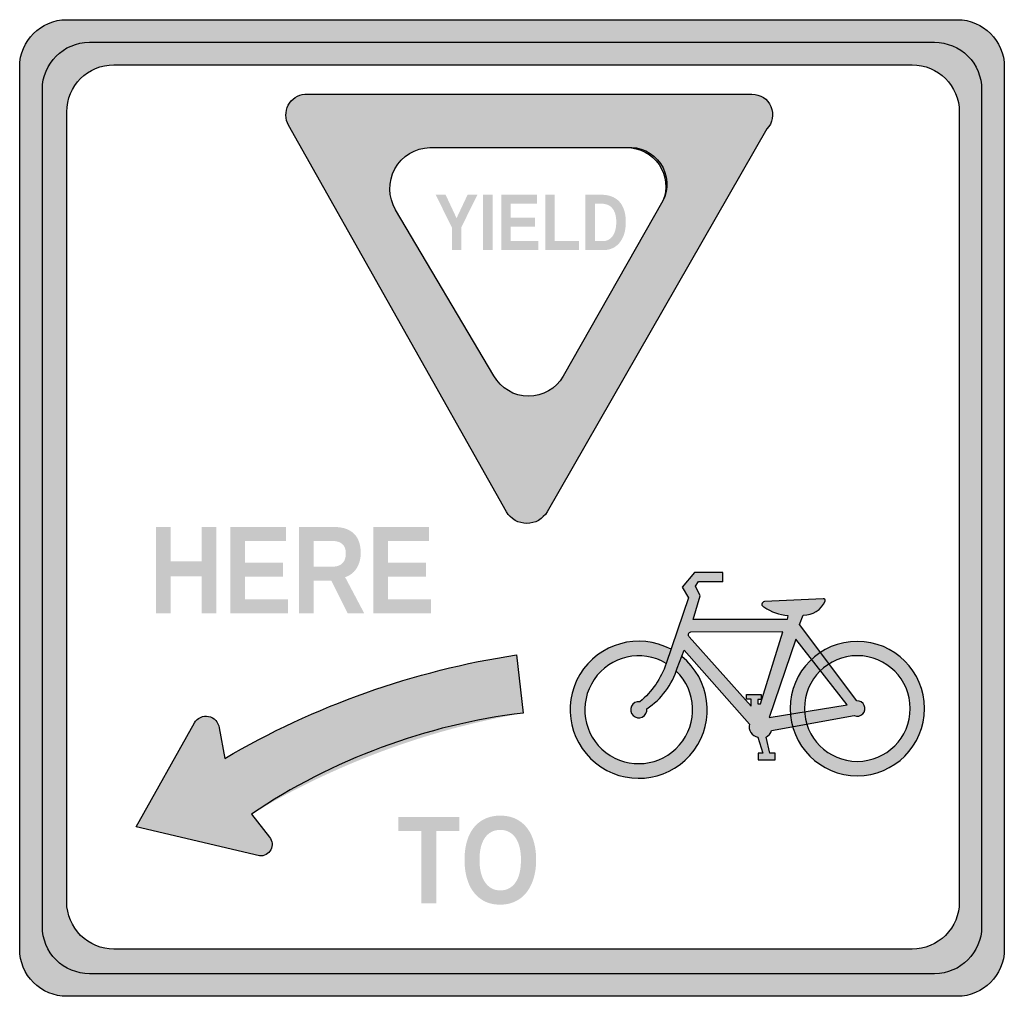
# Model space of a CAD drawing. Header units: inches. Extents: x -0.5 to 0.5, y -0.5 to 0.5.
import ezdxf

# ---------------------------------------------------------------- set-up
doc = ezdxf.new("R2010")
doc.units = ezdxf.units.IN
doc.header["$MEASUREMENT"] = 0

msp = doc.modelspace()

# ---------------------------------------------------------------- hatches: boundary and pattern name
h = msp.add_hatch(color=7)
edge = h.paths.add_edge_path()
edge.add_spline(control_points=[(-0.5, 0.448), (-0.5, 0.4745), (-0.4786, 0.4959), (-0.4522, 0.4959)], knot_values=[0, 0, 0, 0, 1, 1, 1, 1], degree=3, periodic=0)
edge.add_line((-0.4522, 0.4959), (0.4522, 0.4959))
edge.add_spline(control_points=[(0.4522, 0.4959), (0.4786, 0.4959), (0.5, 0.4745), (0.5, 0.448)], knot_values=[0, 0, 0, 0, 1, 1, 1, 1], degree=3, periodic=0)
edge.add_line((0.5, 0.448), (0.5, -0.448))
edge.add_spline(control_points=[(0.5, -0.448), (0.5, -0.4745), (0.4786, -0.4959), (0.4522, -0.4959)], knot_values=[0, 0, 0, 0, 1, 1, 1, 1], degree=3, periodic=0)
edge.add_line((0.4522, -0.4959), (-0.4522, -0.4959))
edge.add_spline(control_points=[(-0.4522, -0.4959), (-0.4648, -0.4959), (-0.477, -0.4908), (-0.486, -0.4819), (-0.495, -0.4729), (-0.5, -0.4607), (-0.5, -0.448)], knot_values=[0, 0, 0, 0, 1, 1, 1, 2, 2, 2, 2], degree=3, periodic=0)
edge.add_line((-0.5, -0.448), (-0.5, 0.448))
edge = h.paths.add_edge_path(flags=0)
edge.add_spline(control_points=[(-0.4522, 0.4023), (-0.4522, 0.4287), (-0.4307, 0.4501), (-0.4043, 0.4501)], knot_values=[0, 0, 0, 0, 1, 1, 1, 1], degree=3, periodic=0)
edge.add_line((-0.4043, 0.4501), (0.4064, 0.4501))
edge.add_spline(control_points=[(0.4064, 0.4501), (0.4328, 0.4501), (0.4543, 0.4287), (0.4543, 0.4023)], knot_values=[0, 0, 0, 0, 1, 1, 1, 1], degree=3, periodic=0)
edge.add_line((0.4543, 0.4023), (0.4543, -0.4002))
edge.add_spline(control_points=[(0.4543, -0.4002), (0.4543, -0.4129), (0.4492, -0.425), (0.4403, -0.434), (0.4313, -0.443), (0.4191, -0.448), (0.4064, -0.448)], knot_values=[0, 0, 0, 0, 1, 1, 1, 2, 2, 2, 2], degree=3, periodic=0)
edge.add_line((0.4064, -0.448), (-0.4043, -0.448))
edge.add_spline(control_points=[(-0.4043, -0.448), (-0.417, -0.448), (-0.4292, -0.443), (-0.4381, -0.434), (-0.4471, -0.425), (-0.4522, -0.4129), (-0.4522, -0.4002)], knot_values=[0, 0, 0, 0, 1, 1, 1, 2, 2, 2, 2], degree=3, periodic=0)
edge.add_line((-0.4522, -0.4002), (-0.4522, 0.4023))
h = msp.add_hatch(color=7)
edge = h.paths.add_edge_path()
edge.add_line((0.4292, 0.4729), (-0.4292, 0.4729))
edge.add_spline(control_points=[(-0.4292, 0.4729), (-0.4556, 0.4729), (-0.477, 0.4515), (-0.477, 0.4251)], knot_values=[0, 0, 0, 0, 1, 1, 1, 1], degree=3, periodic=0)
edge.add_line((-0.477, 0.4251), (-0.477, -0.4251))
edge.add_spline(control_points=[(-0.477, -0.4251), (-0.477, -0.4378), (-0.472, -0.4499), (-0.463, -0.4589), (-0.4541, -0.4679), (-0.4419, -0.4729), (-0.4292, -0.4729)], knot_values=[0, 0, 0, 0, 1, 1, 1, 2, 2, 2, 2], degree=3, periodic=0)
edge.add_line((-0.4292, -0.4729), (0.4292, -0.4729))
edge.add_spline(control_points=[(0.4292, -0.4729), (0.4556, -0.4729), (0.477, -0.4515), (0.477, -0.4251)], knot_values=[0, 0, 0, 0, 1, 1, 1, 1], degree=3, periodic=0)
edge.add_line((0.477, -0.4251), (0.477, 0.4251))
edge.add_spline(control_points=[(0.477, 0.4251), (0.477, 0.4515), (0.4556, 0.4729), (0.4292, 0.4729)], knot_values=[0, 0, 0, 0, 1, 1, 1, 1], degree=3, periodic=0)
edge = h.paths.add_edge_path(flags=0)
edge.add_spline(control_points=[(0.4064, 0.4501), (0.4328, 0.4501), (0.4543, 0.4287), (0.4543, 0.4023)], knot_values=[0, 0, 0, 0, 1, 1, 1, 1], degree=3, periodic=0)
edge.add_line((0.4543, 0.4023), (0.4543, -0.4002))
edge.add_spline(control_points=[(0.4543, -0.4002), (0.4543, -0.4129), (0.4492, -0.425), (0.4403, -0.434), (0.4313, -0.443), (0.4191, -0.448), (0.4064, -0.448)], knot_values=[0, 0, 0, 0, 1, 1, 1, 2, 2, 2, 2], degree=3, periodic=0)
edge.add_line((0.4064, -0.448), (-0.4043, -0.448))
edge.add_spline(control_points=[(-0.4043, -0.448), (-0.417, -0.448), (-0.4292, -0.443), (-0.4381, -0.434), (-0.4471, -0.425), (-0.4522, -0.4129), (-0.4522, -0.4002)], knot_values=[0, 0, 0, 0, 1, 1, 1, 2, 2, 2, 2], degree=3, periodic=0)
edge.add_line((-0.4522, -0.4002), (-0.4522, 0.4023))
edge.add_spline(control_points=[(-0.4522, 0.4023), (-0.4522, 0.4287), (-0.4307, 0.4501), (-0.4043, 0.4501)], knot_values=[0, 0, 0, 0, 1, 1, 1, 1], degree=3, periodic=0)
edge.add_line((-0.4043, 0.4501), (0.4064, 0.4501))
h = msp.add_hatch(color=7)
edge = h.paths.add_edge_path()
edge.add_spline(control_points=[(-0.2104, 0.4203), (-0.2176, 0.4196), (-0.2239, 0.4153), (-0.2272, 0.409), (-0.2305, 0.4026), (-0.2304, 0.395), (-0.2269, 0.3887)], knot_values=[0, 0, 0, 0, 1, 1, 1, 2, 2, 2, 2], degree=3, periodic=0)
edge.add_line((-0.2269, 0.3887), (-0.0055, -0.0038))
edge.add_spline(control_points=[(-0.0055, -0.0038), (-0.0013, -0.0112), (0.0066, -0.0157), (0.0151, -0.0157), (0.0236, -0.0157), (0.0314, -0.0112), (0.0356, -0.0038)], knot_values=[0, 0, 0, 0, 1, 1, 1, 2, 2, 2, 2], degree=3, periodic=0)
edge.add_line((0.0356, -0.0038), (0.2589, 0.3849))
edge.add_spline(control_points=[(0.2589, 0.3849), (0.2647, 0.391), (0.2663, 0.3999), (0.263, 0.4076), (0.2597, 0.4153), (0.2521, 0.4203), (0.2437, 0.4203)], knot_values=[0, 0, 0, 0, 1, 1, 1, 2, 2, 2, 2], degree=3, periodic=0)
edge.add_line((0.2437, 0.4203), (-0.2104, 0.4203))
edge = h.paths.add_edge_path(flags=0)
edge.add_spline(control_points=[(0.1165, 0.3661), (0.1297, 0.3661), (0.142, 0.3595), (0.1493, 0.3487), (0.1567, 0.3378), (0.1582, 0.324), (0.1533, 0.3118)], knot_values=[0, 0, 0, 0, 1, 1, 1, 2, 2, 2, 2], degree=3, periodic=0)
edge.add_line((0.1533, 0.3118), (0.0519, 0.1338))
edge.add_spline(control_points=[(0.0519, 0.1338), (0.0447, 0.1211), (0.0312, 0.1134), (0.0166, 0.1135), (0.002, 0.1136), (-0.0113, 0.1216), (-0.0183, 0.1343)], knot_values=[0, 0, 0, 0, 1, 1, 1, 2, 2, 2, 2], degree=3, periodic=0)
edge.add_line((-0.0183, 0.1343), (-0.1182, 0.3029))
edge.add_spline(control_points=[(-0.1182, 0.3029), (-0.1257, 0.3157), (-0.126, 0.3314), (-0.1189, 0.3444), (-0.1117, 0.3574), (-0.0983, 0.3656), (-0.0835, 0.3661)], knot_values=[0, 0, 0, 0, 1, 1, 1, 2, 2, 2, 2], degree=3, periodic=0)
edge.add_line((-0.0835, 0.3661), (0.1165, 0.3661))
for points in [[(-0.0515, 0.285), (-0.0515, 0.2619), (-0.0611, 0.2619), (-0.0611, 0.285), (-0.0775, 0.3181), (-0.0674, 0.3181), (-0.0563, 0.2943), (-0.0451, 0.3181), (-0.0351, 0.3181), (-0.0515, 0.285)], [(-0.0295, 0.2619), (-0.0295, 0.3181), (-0.0198, 0.3181), (-0.0198, 0.2619), (-0.0295, 0.2619)], [(-0.0109, 0.2619), (-0.0109, 0.3181), (0.0253, 0.3181), (0.0253, 0.309), (-0.0013, 0.309), (-0.0013, 0.2949), (0.0233, 0.2949), (0.0233, 0.2858), (-0.0013, 0.2858), (-0.0013, 0.271), (0.0266, 0.271), (0.0266, 0.2619), (-0.0109, 0.2619)], [(0.0337, 0.2619), (0.0337, 0.3181), (0.0433, 0.3181), (0.0433, 0.271), (0.068, 0.271), (0.068, 0.2619), (0.0337, 0.2619)], [(-0.3153, -0.1071), (-0.3153, -0.0694), (-0.3466, -0.0694), (-0.3466, -0.1071), (-0.3617, -0.1071), (-0.3617, -0.0193), (-0.3466, -0.0193), (-0.3466, -0.0542), (-0.3153, -0.0542), (-0.3153, -0.0193), (-0.3002, -0.0193), (-0.3002, -0.1071), (-0.3153, -0.1071)], [(-0.2862, -0.1071), (-0.2862, -0.0193), (-0.2296, -0.0193), (-0.2296, -0.0335), (-0.2711, -0.0335), (-0.2711, -0.0555), (-0.2327, -0.0555), (-0.2327, -0.0697), (-0.2711, -0.0697), (-0.2711, -0.0928), (-0.2275, -0.0928), (-0.2275, -0.1071), (-0.2862, -0.1071)], [(-0.1409, -0.1071), (-0.1409, -0.0193), (-0.0843, -0.0193), (-0.0843, -0.0335), (-0.1258, -0.0335), (-0.1258, -0.0555), (-0.0874, -0.0555), (-0.0874, -0.0697), (-0.1258, -0.0697), (-0.1258, -0.0928), (-0.0822, -0.0928), (-0.0822, -0.1071), (-0.1409, -0.1071)], [(-0.0769, -0.328), (-0.0769, -0.4015), (-0.092, -0.4015), (-0.092, -0.328), (-0.1153, -0.328), (-0.1153, -0.3138), (-0.0536, -0.3138), (-0.0536, -0.328), (-0.0769, -0.328)]]:
    msp.add_hatch(color=7).paths.add_polyline_path(points)
h = msp.add_hatch(color=7)
edge = h.paths.add_edge_path()
edge.add_spline(control_points=[(0.1156, 0.2904), (0.1156, 0.2857), (0.115, 0.2816), (0.1139, 0.2781), (0.1127, 0.2745), (0.1111, 0.2716), (0.1091, 0.2692), (0.1071, 0.2668), (0.1048, 0.265), (0.102, 0.2638), (0.0993, 0.2625), (0.0963, 0.2619), (0.0932, 0.2619)], knot_values=[0, 0, 0, 0, 1, 1, 1, 2, 2, 2, 3, 3, 3, 4, 4, 4, 4], degree=3, periodic=0)
edge.add_line((0.0932, 0.2619), (0.0746, 0.2619))
edge.add_line((0.0746, 0.2619), (0.0746, 0.3181))
edge.add_line((0.0746, 0.3181), (0.0912, 0.3181))
edge.add_spline(control_points=[(0.0912, 0.3181), (0.0948, 0.3181), (0.0981, 0.3175), (0.101, 0.3164), (0.104, 0.3153), (0.1066, 0.3137), (0.1088, 0.3114), (0.1109, 0.3092), (0.1126, 0.3063), (0.1138, 0.3028), (0.115, 0.2993), (0.1156, 0.2952), (0.1156, 0.2904)], knot_values=[0, 0, 0, 0, 1, 1, 1, 2, 2, 2, 3, 3, 3, 4, 4, 4, 4], degree=3, periodic=0)
edge = h.paths.add_edge_path(flags=0)
edge.add_spline(control_points=[(0.1059, 0.2904), (0.1059, 0.2937), (0.1055, 0.2965), (0.1048, 0.2988), (0.1041, 0.3012), (0.103, 0.3031), (0.1017, 0.3046), (0.1004, 0.3061), (0.0989, 0.3072), (0.0971, 0.3079), (0.0952, 0.3086), (0.0932, 0.309), (0.091, 0.309)], knot_values=[0, 0, 0, 0, 1, 1, 1, 2, 2, 2, 3, 3, 3, 4, 4, 4, 4], degree=3, periodic=0)
edge.add_line((0.091, 0.309), (0.0842, 0.309))
edge.add_line((0.0842, 0.309), (0.0842, 0.271))
edge.add_line((0.0842, 0.271), (0.0924, 0.271))
edge.add_spline(control_points=[(0.0924, 0.271), (0.0943, 0.271), (0.0961, 0.2714), (0.0978, 0.2723), (0.0994, 0.2731), (0.1008, 0.2743), (0.102, 0.2759), (0.1032, 0.2776), (0.1042, 0.2796), (0.1049, 0.282), (0.1055, 0.2844), (0.1059, 0.2872), (0.1059, 0.2904)], knot_values=[0, 0, 0, 0, 1, 1, 1, 2, 2, 2, 3, 3, 3, 4, 4, 4, 4], degree=3, periodic=0)
h = msp.add_hatch(color=7)
edge = h.paths.add_edge_path()
edge.add_line((-0.1669, -0.1071), (-0.1836, -0.0737))
edge.add_line((-0.1836, -0.0737), (-0.2013, -0.0737))
edge.add_line((-0.2013, -0.0737), (-0.2013, -0.1071))
edge.add_line((-0.2013, -0.1071), (-0.2164, -0.1071))
edge.add_line((-0.2164, -0.1071), (-0.2164, -0.0193))
edge.add_line((-0.2164, -0.0193), (-0.1805, -0.0193))
edge.add_spline(control_points=[(-0.1805, -0.0193), (-0.176, -0.0193), (-0.1721, -0.0199), (-0.1687, -0.0211), (-0.1653, -0.0223), (-0.1625, -0.0241), (-0.1603, -0.0263), (-0.158, -0.0286), (-0.1564, -0.0313), (-0.1553, -0.0346), (-0.1542, -0.0378), (-0.1536, -0.0414), (-0.1536, -0.0454), (-0.1536, -0.0487), (-0.154, -0.0517), (-0.1548, -0.0544), (-0.1556, -0.0572), (-0.1567, -0.0596), (-0.1581, -0.0617), (-0.1595, -0.0638), (-0.1612, -0.0656), (-0.1631, -0.067), (-0.1651, -0.0685), (-0.1672, -0.0695), (-0.1695, -0.0702)], knot_values=[0, 0, 0, 0, 1, 1, 1, 2, 2, 2, 3, 3, 3, 4, 4, 4, 5, 5, 5, 6, 6, 6, 7, 7, 7, 8, 8, 8, 8], degree=3, periodic=0)
edge.add_line((-0.1695, -0.0702), (-0.15, -0.1071))
edge.add_line((-0.15, -0.1071), (-0.1669, -0.1071))
edge = h.paths.add_edge_path(flags=0)
edge.add_spline(control_points=[(-0.1688, -0.0462), (-0.1688, -0.0419), (-0.1699, -0.0387), (-0.1722, -0.0367), (-0.1745, -0.0346), (-0.1778, -0.0335), (-0.182, -0.0335)], knot_values=[0, 0, 0, 0, 1, 1, 1, 2, 2, 2, 2], degree=3, periodic=0)
edge.add_line((-0.182, -0.0335), (-0.2013, -0.0335))
edge.add_line((-0.2013, -0.0335), (-0.2013, -0.0595))
edge.add_line((-0.2013, -0.0595), (-0.1817, -0.0595))
edge.add_spline(control_points=[(-0.1817, -0.0595), (-0.1794, -0.0595), (-0.1775, -0.0591), (-0.1759, -0.0585), (-0.1742, -0.0578), (-0.1729, -0.0569), (-0.1719, -0.0557), (-0.1708, -0.0546), (-0.1701, -0.0532), (-0.1695, -0.0515), (-0.169, -0.0499), (-0.1688, -0.0481), (-0.1688, -0.0462)], knot_values=[0, 0, 0, 0, 1, 1, 1, 2, 2, 2, 3, 3, 3, 4, 4, 4, 4], degree=3, periodic=0)
h = msp.add_hatch(color=7)
edge = h.paths.add_edge_path()
edge.add_spline(control_points=[(0.318, -0.0945), (0.3183, -0.0939), (0.3182, -0.0932), (0.3178, -0.0927), (0.3174, -0.0922), (0.3168, -0.092), (0.3161, -0.0921)], knot_values=[0, 0, 0, 0, 1, 1, 1, 2, 2, 2, 2], degree=3, periodic=0)
edge.add_line((0.3161, -0.0921), (0.2564, -0.095))
edge.add_spline(control_points=[(0.2564, -0.095), (0.255, -0.0951), (0.2539, -0.0962), (0.2538, -0.0975), (0.2536, -0.0989), (0.2545, -0.1002), (0.2559, -0.1005)], knot_values=[0, 0, 0, 0, 1, 1, 1, 2, 2, 2, 2], degree=3, periodic=0)
edge.add_spline(control_points=[(0.2559, -0.1005), (0.2631, -0.1056), (0.2716, -0.1085), (0.2803, -0.109)], knot_values=[0, 0, 0, 0, 1, 1, 1, 1], degree=3, periodic=0)
edge.add_line((0.2803, -0.109), (0.2795, -0.1131))
edge.add_line((0.2795, -0.1131), (0.1841, -0.1131))
edge.add_line((0.1841, -0.1131), (0.1911, -0.0892))
edge.add_line((0.1911, -0.0892), (0.1865, -0.0793))
edge.add_line((0.1865, -0.0793), (0.1895, -0.0748))
edge.add_line((0.1895, -0.0748), (0.2142, -0.0748))
edge.add_line((0.2142, -0.0748), (0.2142, -0.0656))
edge.add_line((0.2142, -0.0656), (0.1852, -0.0656))
edge.add_line((0.1852, -0.0656), (0.1727, -0.0805))
edge.add_line((0.1727, -0.0805), (0.1791, -0.0912))
edge.add_line((0.1791, -0.0912), (0.1566, -0.1579))
edge.add_spline(control_points=[(0.1566, -0.1579), (0.1515, -0.1731), (0.1422, -0.1866), (0.1298, -0.1967)], knot_values=[0, 0, 0, 0, 1, 1, 1, 1], degree=3, periodic=0)
edge.add_spline(control_points=[(0.1298, -0.1967), (0.1263, -0.1962), (0.1229, -0.198), (0.1213, -0.2012), (0.1197, -0.2044), (0.1204, -0.2082), (0.1229, -0.2107), (0.1253, -0.2132), (0.1292, -0.2138), (0.1323, -0.2123), (0.1355, -0.2107), (0.1373, -0.2073), (0.1369, -0.2038)], knot_values=[0, 0, 0, 0, 1, 1, 1, 2, 2, 2, 3, 3, 3, 4, 4, 4, 4], degree=3, periodic=0)
edge.add_spline(control_points=[(0.1369, -0.2038), (0.1518, -0.1942), (0.1627, -0.1795), (0.1678, -0.1626)], knot_values=[0, 0, 0, 0, 1, 1, 1, 1], degree=3, periodic=0)
edge.add_line((0.1678, -0.1626), (0.1749, -0.1443))
edge.add_line((0.1749, -0.1443), (0.2413, -0.2194))
edge.add_spline(control_points=[(0.2413, -0.2194), (0.2405, -0.2223), (0.2409, -0.2254), (0.2425, -0.228), (0.2441, -0.2305), (0.2467, -0.2323), (0.2497, -0.2328)], knot_values=[0, 0, 0, 0, 1, 1, 1, 2, 2, 2, 2], degree=3, periodic=0)
edge.add_line((0.2497, -0.2328), (0.2547, -0.2489))
edge.add_line((0.2547, -0.2489), (0.2501, -0.2489))
edge.add_line((0.2501, -0.2489), (0.2501, -0.2557))
edge.add_line((0.2501, -0.2557), (0.2674, -0.2557))
edge.add_line((0.2674, -0.2557), (0.2674, -0.2489))
edge.add_line((0.2674, -0.2489), (0.2617, -0.2489))
edge.add_line((0.2617, -0.2489), (0.2581, -0.2327))
edge.add_spline(control_points=[(0.2581, -0.2327), (0.2607, -0.2312), (0.2626, -0.2289), (0.2637, -0.2261)], knot_values=[0, 0, 0, 0, 1, 1, 1, 1], degree=3, periodic=0)
edge.add_line((0.2637, -0.2261), (0.285, -0.2222))
edge.add_spline(control_points=[(0.285, -0.2222), (0.2838, -0.218), (0.283, -0.2137), (0.2827, -0.2093)], knot_values=[0, 0, 0, 0, 1, 1, 1, 1], degree=3, periodic=0)
edge.add_line((0.2827, -0.2093), (0.2613, -0.2127))
edge.add_line((0.2613, -0.2127), (0.2881, -0.1331))
edge.add_line((0.2881, -0.1331), (0.3042, -0.1537))
edge.add_spline(control_points=[(0.3042, -0.1537), (0.307, -0.1511), (0.31, -0.1487), (0.3132, -0.1466)], knot_values=[0, 0, 0, 0, 1, 1, 1, 1], degree=3, periodic=0)
edge.add_line((0.3132, -0.1466), (0.292, -0.1184))
edge.add_line((0.292, -0.1184), (0.2958, -0.1088))
edge.add_spline(control_points=[(0.2958, -0.1088), (0.3054, -0.1089), (0.3142, -0.1033), (0.318, -0.0945)], knot_values=[0, 0, 0, 0, 1, 1, 1, 1], degree=3, periodic=0)
edge = h.paths.add_edge_path(flags=0)
edge.add_line((0.2749, -0.1259), (0.2524, -0.1987))
edge.add_line((0.2524, -0.1987), (0.2498, -0.1987))
edge.add_line((0.2498, -0.1987), (0.2498, -0.1946))
edge.add_line((0.2498, -0.1946), (0.253, -0.1946))
edge.add_line((0.253, -0.1946), (0.253, -0.1893))
edge.add_line((0.253, -0.1893), (0.2383, -0.1893))
edge.add_line((0.2383, -0.1893), (0.2383, -0.1941))
edge.add_line((0.2383, -0.1941), (0.2429, -0.1941))
edge.add_line((0.2429, -0.1941), (0.2429, -0.2014))
edge.add_line((0.2429, -0.2014), (0.1801, -0.1308))
edge.add_spline(control_points=[(0.1801, -0.1308), (0.1791, -0.1303), (0.1786, -0.1291), (0.1789, -0.128), (0.1792, -0.127), (0.1802, -0.1262), (0.1813, -0.1262)], knot_values=[0, 0, 0, 0, 1, 1, 1, 2, 2, 2, 2], degree=3, periodic=0)
edge.add_line((0.1813, -0.1262), (0.2749, -0.1259))
h = msp.add_hatch(color=7)
edge = h.paths.add_edge_path()
edge.add_line((0.1724, -0.1507), (0.1678, -0.1626))
edge.add_spline(control_points=[(0.1678, -0.1626), (0.1675, -0.1636), (0.1672, -0.1646), (0.1668, -0.1656)], knot_values=[0, 0, 0, 0, 1, 1, 1, 1], degree=3, periodic=0)
edge.add_spline(control_points=[(0.1668, -0.1656), (0.1876, -0.1858), (0.1891, -0.2187), (0.1701, -0.2406), (0.1512, -0.2626), (0.1184, -0.2659), (0.0954, -0.2483), (0.0724, -0.2307), (0.0671, -0.1982), (0.0834, -0.1742), (0.0996, -0.1502), (0.1318, -0.143), (0.1567, -0.1578)], knot_values=[0, 0, 0, 0, 1, 1, 1, 2, 2, 2, 3, 3, 3, 4, 4, 4, 4], degree=3, periodic=0)
edge.add_line((0.1567, -0.1578), (0.1615, -0.1435))
edge.add_spline(control_points=[(0.1615, -0.1435), (0.1287, -0.126), (0.088, -0.1373), (0.0689, -0.1692), (0.0499, -0.2011), (0.0593, -0.2424), (0.0903, -0.2629), (0.1213, -0.2834), (0.1629, -0.276), (0.1849, -0.246), (0.2068, -0.216), (0.2013, -0.174), (0.1724, -0.1507)], knot_values=[0, 0, 0, 0, 1, 1, 1, 2, 2, 2, 3, 3, 3, 4, 4, 4, 4], degree=3, periodic=0)
h = msp.add_hatch(color=7)
edge = h.paths.add_edge_path()
edge.add_line((0.3132, -0.1466), (0.322, -0.1583))
edge.add_spline(control_points=[(0.322, -0.1583), (0.3385, -0.1478), (0.3594, -0.1472), (0.3766, -0.1566), (0.3937, -0.1661), (0.4044, -0.1841), (0.4044, -0.2036), (0.4044, -0.2302), (0.385, -0.2527), (0.3588, -0.2567), (0.3325, -0.2607), (0.3073, -0.2449), (0.2994, -0.2196)], knot_values=[0, 0, 0, 0, 1, 1, 1, 2, 2, 2, 3, 3, 3, 4, 4, 4, 4], degree=3, periodic=0)
edge.add_line((0.2994, -0.2196), (0.285, -0.2222))
edge.add_spline(control_points=[(0.285, -0.2222), (0.2943, -0.255), (0.3263, -0.2759), (0.3601, -0.2712), (0.3938, -0.2666), (0.4189, -0.2377), (0.4189, -0.2036), (0.4189, -0.1786), (0.4052, -0.1555), (0.3831, -0.1436), (0.361, -0.1317), (0.3342, -0.1328), (0.3132, -0.1466)], knot_values=[0, 0, 0, 0, 1, 1, 1, 2, 2, 2, 3, 3, 3, 4, 4, 4, 4], degree=3, periodic=0)
h = msp.add_hatch(color=7)
edge = h.paths.add_edge_path()
edge.add_spline(control_points=[(-0.2564, -0.3533), (-0.2517, -0.3537), (-0.2473, -0.3513), (-0.245, -0.3471), (-0.2428, -0.343), (-0.2432, -0.3379), (-0.2462, -0.3343)], knot_values=[0, 0, 0, 0, 1, 1, 1, 2, 2, 2, 2], degree=3, periodic=0)
edge.add_line((-0.2462, -0.3343), (-0.2647, -0.3109))
edge.add_spline(control_points=[(-0.2647, -0.3109), (-0.1798, -0.26), (-0.0862, -0.2252), (0.0113, -0.2083)], knot_values=[0, 0, 0, 0, 1, 1, 1, 1], degree=3, periodic=0)
edge.add_line((0.0113, -0.2083), (0.0047, -0.1491))
edge.add_spline(control_points=[(0.0047, -0.1491), (-0.0998, -0.1655), (-0.2003, -0.2012), (-0.2918, -0.2543)], knot_values=[0, 0, 0, 0, 1, 1, 1, 1], degree=3, periodic=0)
edge.add_line((-0.2918, -0.2543), (-0.2975, -0.2232))
edge.add_spline(control_points=[(-0.2975, -0.2232), (-0.2981, -0.2174), (-0.3025, -0.2128), (-0.3082, -0.2116), (-0.3139, -0.2105), (-0.3197, -0.2132), (-0.3225, -0.2182)], knot_values=[0, 0, 0, 0, 1, 1, 1, 2, 2, 2, 2], degree=3, periodic=0)
edge.add_line((-0.3225, -0.2182), (-0.3818, -0.3239))
edge.add_line((-0.3818, -0.3239), (-0.2564, -0.3533))
h = msp.add_hatch(color=7)
edge = h.paths.add_edge_path()
edge.add_spline(control_points=[(0.3132, -0.1466), (0.31, -0.1487), (0.307, -0.1511), (0.3042, -0.1537)], knot_values=[0, 0, 0, 0, 1, 1, 1, 1], degree=3, periodic=0)
edge.add_line((0.3042, -0.1537), (0.3132, -0.1652))
edge.add_spline(control_points=[(0.3132, -0.1652), (0.3159, -0.1626), (0.3188, -0.1603), (0.322, -0.1583)], knot_values=[0, 0, 0, 0, 1, 1, 1, 1], degree=3, periodic=0)
edge.add_line((0.322, -0.1583), (0.3132, -0.1466))
h = msp.add_hatch(color=7)
edge = h.paths.add_edge_path()
edge.add_line((0.3132, -0.1652), (0.3042, -0.1537))
edge.add_spline(control_points=[(0.3042, -0.1537), (0.2903, -0.1666), (0.2825, -0.1847), (0.2825, -0.2036), (0.2825, -0.2055), (0.2825, -0.2074), (0.2827, -0.2093)], knot_values=[0, 0, 0, 0, 1, 1, 1, 2, 2, 2, 2], degree=3, periodic=0)
edge.add_line((0.2827, -0.2093), (0.2971, -0.2069))
edge.add_spline(control_points=[(0.2971, -0.2069), (0.297, -0.2058), (0.297, -0.2047), (0.297, -0.2036), (0.297, -0.1892), (0.3029, -0.1753), (0.3132, -0.1652)], knot_values=[0, 0, 0, 0, 1, 1, 1, 2, 2, 2, 2], degree=3, periodic=0)
h = msp.add_hatch(color=7)
edge = h.paths.add_edge_path()
edge.add_spline(control_points=[(0.322, -0.1583), (0.3188, -0.1603), (0.3159, -0.1626), (0.3132, -0.1652)], knot_values=[0, 0, 0, 0, 1, 1, 1, 1], degree=3, periodic=0)
edge.add_line((0.3132, -0.1652), (0.3404, -0.1999))
edge.add_line((0.3404, -0.1999), (0.2971, -0.2069))
edge.add_spline(control_points=[(0.2971, -0.2069), (0.2974, -0.2112), (0.2982, -0.2155), (0.2994, -0.2196)], knot_values=[0, 0, 0, 0, 1, 1, 1, 1], degree=3, periodic=0)
edge.add_line((0.2994, -0.2196), (0.3476, -0.2108))
edge.add_spline(control_points=[(0.3476, -0.2108), (0.3506, -0.2121), (0.354, -0.2114), (0.3563, -0.2091), (0.3585, -0.2068), (0.3592, -0.2033), (0.3578, -0.2004), (0.3565, -0.1974), (0.3534, -0.1956), (0.3502, -0.1958)], knot_values=[0, 0, 0, 0, 1, 1, 1, 2, 2, 2, 3, 3, 3, 3], degree=3, periodic=0)
edge.add_line((0.3502, -0.1958), (0.322, -0.1583))
h = msp.add_hatch(color=7)
edge = h.paths.add_edge_path()
edge.add_line((0.2971, -0.2069), (0.2827, -0.2093))
edge.add_spline(control_points=[(0.2827, -0.2093), (0.283, -0.2137), (0.2838, -0.218), (0.285, -0.2222)], knot_values=[0, 0, 0, 0, 1, 1, 1, 1], degree=3, periodic=0)
edge.add_line((0.285, -0.2222), (0.2994, -0.2196))
edge.add_spline(control_points=[(0.2994, -0.2196), (0.2982, -0.2155), (0.2974, -0.2112), (0.2971, -0.2069)], knot_values=[0, 0, 0, 0, 1, 1, 1, 1], degree=3, periodic=0)
h = msp.add_hatch(color=7)
edge = h.paths.add_edge_path()
edge.add_spline(control_points=[(0.0245, -0.3572), (0.0245, -0.3641), (0.0237, -0.3703), (0.022, -0.3759), (0.0203, -0.3815), (0.0179, -0.3863), (0.0148, -0.3903), (0.0117, -0.3943), (0.0078, -0.3974), (0.0033, -0.3995), (-0.0012, -0.4017), (-0.0063, -0.4028), (-0.012, -0.4028), (-0.018, -0.4028), (-0.0233, -0.4017), (-0.0278, -0.3994), (-0.0323, -0.3971), (-0.0361, -0.394), (-0.0391, -0.3899), (-0.0422, -0.3859), (-0.0444, -0.3811), (-0.0459, -0.3755), (-0.0475, -0.3699), (-0.0482, -0.3638), (-0.0482, -0.3572), (-0.0482, -0.3504), (-0.0474, -0.3442), (-0.0458, -0.3387), (-0.0443, -0.3332), (-0.0419, -0.3285), (-0.0388, -0.3246), (-0.0357, -0.3207), (-0.0319, -0.3177), (-0.0274, -0.3156), (-0.0229, -0.3135), (-0.0178, -0.3124), (-0.0119, -0.3124), (-0.006, -0.3124), (-0.0008, -0.3135), (0.0037, -0.3156), (0.0082, -0.3177), (0.012, -0.3208), (0.0151, -0.3247), (0.0182, -0.3286), (0.0205, -0.3333), (0.0221, -0.3388), (0.0237, -0.3443), (0.0245, -0.3504), (0.0245, -0.3572)], knot_values=[0, 0, 0, 0, 1, 1, 1, 2, 2, 2, 3, 3, 3, 4, 4, 4, 5, 5, 5, 6, 6, 6, 7, 7, 7, 8, 8, 8, 9, 9, 9, 10, 10, 10, 11, 11, 11, 12, 12, 12, 13, 13, 13, 14, 14, 14, 15, 15, 15, 16, 16, 16, 16], degree=3, periodic=0)
edge = h.paths.add_edge_path(flags=0)
edge.add_spline(control_points=[(0.0091, -0.3572), (0.0091, -0.3526), (0.0087, -0.3485), (0.0078, -0.3448), (0.0069, -0.341), (0.0055, -0.3378), (0.0038, -0.3352), (0.002, -0.3325), (-0.0002, -0.3305), (-0.0028, -0.3291), (-0.0054, -0.3276), (-0.0084, -0.3269), (-0.0119, -0.3269), (-0.0154, -0.3269), (-0.0185, -0.3276), (-0.0211, -0.3291), (-0.0237, -0.3305), (-0.0259, -0.3325), (-0.0277, -0.3352), (-0.0295, -0.3378), (-0.0308, -0.341), (-0.0317, -0.3448), (-0.0326, -0.3485), (-0.033, -0.3526), (-0.033, -0.3572), (-0.033, -0.3618), (-0.0326, -0.366), (-0.0317, -0.3698), (-0.0308, -0.3736), (-0.0295, -0.3769), (-0.0277, -0.3796), (-0.0259, -0.3824), (-0.0237, -0.3845), (-0.0211, -0.386), (-0.0184, -0.3876), (-0.0154, -0.3883), (-0.012, -0.3883), (-0.0083, -0.3883), (-0.0051, -0.3876), (-0.0025, -0.386), (0.0002, -0.3844), (0.0024, -0.3823), (0.0041, -0.3795), (0.0058, -0.3768), (0.0071, -0.3735), (0.0079, -0.3697), (0.0087, -0.3659), (0.0091, -0.3617), (0.0091, -0.3572)], knot_values=[0, 0, 0, 0, 1, 1, 1, 2, 2, 2, 3, 3, 3, 4, 4, 4, 5, 5, 5, 6, 6, 6, 7, 7, 7, 8, 8, 8, 9, 9, 9, 10, 10, 10, 11, 11, 11, 12, 12, 12, 13, 13, 13, 14, 14, 14, 15, 15, 15, 16, 16, 16, 16], degree=3, periodic=0)

# ---------------------------------------------------------------- linework, layer by layer
at = {"color": 7}
for points in [[(-0.4522, 0.4959), (0.4522, 0.4959)], [(-0.4292, 0.4729), (0.4292, 0.4729)], [(-0.4043, 0.4501), (0.4064, 0.4501)], [(-0.5, -0.448), (-0.5, 0.448)], [(0.5, 0.448), (0.5, -0.448)], [(-0.477, -0.4251), (-0.477, 0.4251)], [(-0.2104, 0.4203), (0.2437, 0.4203)], [(0.477, 0.4251), (0.477, -0.4251)], [(-0.4522, -0.4002), (-0.4522, 0.4023)], [(0.4543, 0.4023), (0.4543, -0.4002)], [(-0.0055, -0.0038), (-0.2269, 0.3887)], [(0.2589, 0.3849), (0.0356, -0.0038)], [(-0.0835, 0.3661), (0.1165, 0.3661)], [(-0.0835, 0.3661), (0.1165, 0.3661)], [(0.1533, 0.3118), (0.0519, 0.1338)], [(0.1533, 0.3118), (0.0519, 0.1338)], [(-0.0183, 0.1343), (-0.1182, 0.3029)], [(-0.0183, 0.1343), (-0.1182, 0.3029)], [(0.2142, -0.0751), (0.2142, -0.0656), (0.1852, -0.0656), (0.1727, -0.0805), (0.1791, -0.0912), (0.1566, -0.1579)], [(0.2803, -0.109), (0.2795, -0.1131), (0.1841, -0.1131), (0.1911, -0.0892), (0.1865, -0.0793), (0.1895, -0.0748), (0.2142, -0.0748)], [(0.3161, -0.0921), (0.2564, -0.095)], [(0.3502, -0.1958), (0.292, -0.1184), (0.2958, -0.1088)], [(0.1801, -0.1308), (0.2429, -0.2014), (0.2429, -0.1941), (0.2383, -0.1941), (0.2383, -0.1893), (0.253, -0.1893), (0.253, -0.1946), (0.2498, -0.1946), (0.2498, -0.1987), (0.2524, -0.1987), (0.2749, -0.1259)], [(0.2749, -0.1259), (0.1813, -0.1262)], [(0.0047, -0.1491), (0.0113, -0.2083)], [(0.1678, -0.1626), (0.1749, -0.1443), (0.2413, -0.2194)], [(-0.2564, -0.3533), (-0.3818, -0.3239), (-0.3225, -0.2182)], [(0.2637, -0.2261), (0.3476, -0.2108)], [(-0.2975, -0.2232), (-0.2918, -0.2543)], [(0.2497, -0.2328), (0.2547, -0.2489), (0.2501, -0.2489), (0.2501, -0.2557), (0.2674, -0.2557), (0.2674, -0.2489), (0.2617, -0.2489), (0.2581, -0.2327)], [(-0.2647, -0.3109), (-0.2462, -0.3343)], [(0.4064, -0.448), (-0.4043, -0.448)], [(0.4292, -0.4729), (-0.4292, -0.4729)], [(0.4522, -0.4959), (-0.4522, -0.4959)]]:
    msp.add_lwpolyline(points, dxfattribs=at)
msp.add_lwpolyline([(0.3404, -0.1999), (0.2881, -0.1331), (0.2613, -0.2127), (0.3404, -0.1999)], close=True, dxfattribs=at)
for points in [[(-0.5, 0.448), (-0.5, 0.4745), (-0.4786, 0.4959), (-0.4522, 0.4959)], [(0.4522, 0.4959), (0.4786, 0.4959), (0.5, 0.4745), (0.5, 0.448)], [(-0.477, 0.4251), (-0.477, 0.4515), (-0.4556, 0.4729), (-0.4292, 0.4729)], [(-0.4522, 0.4023), (-0.4522, 0.4287), (-0.4307, 0.4501), (-0.4043, 0.4501)], [(0.4064, 0.4501), (0.4328, 0.4501), (0.4543, 0.4287), (0.4543, 0.4023)], [(0.2559, -0.1005), (0.2631, -0.1056), (0.2716, -0.1085), (0.2803, -0.109)], [(-0.2918, -0.2543), (-0.2005, -0.2008), (-0.0999, -0.1651), (0.0047, -0.1491)], [(0.1566, -0.1579), (0.1515, -0.1731), (0.1422, -0.1866), (0.1298, -0.1967)], [(0.1369, -0.2038), (0.1518, -0.1942), (0.1627, -0.1795), (0.1678, -0.1626)], [(0.0113, -0.2083), (-0.0875, -0.2201), (-0.1821, -0.2553), (-0.2647, -0.3109)], [(0.2581, -0.2327), (0.2607, -0.2312), (0.2626, -0.2289), (0.2637, -0.2261)], [(0.477, -0.4251), (0.477, -0.4515), (0.4556, -0.4729), (0.4292, -0.4729)], [(0.5, -0.448), (0.5, -0.4745), (0.4786, -0.4959), (0.4522, -0.4959)]]:
    msp.add_open_spline(points, degree=3, dxfattribs=at)
for points, knots in [([(0.4292, 0.4729), (0.4419, 0.4729), (0.4541, 0.4679), (0.463, 0.4589), (0.472, 0.4499), (0.477, 0.4378), (0.477, 0.4251)], [0, 0, 0, 0, 1, 1, 1, 2, 2, 2, 2]), ([(-0.2269, 0.3887), (-0.2304, 0.395), (-0.2305, 0.4026), (-0.2272, 0.409), (-0.2239, 0.4153), (-0.2176, 0.4196), (-0.2104, 0.4203)], [0, 0, 0, 0, 1, 1, 1, 2, 2, 2, 2]), ([(0.2437, 0.4203), (0.2521, 0.4203), (0.2597, 0.4153), (0.263, 0.4076), (0.2663, 0.3999), (0.2647, 0.391), (0.2589, 0.3849)], [0, 0, 0, 0, 1, 1, 1, 2, 2, 2, 2]), ([(-0.1182, 0.3029), (-0.1257, 0.3157), (-0.126, 0.3314), (-0.1189, 0.3444), (-0.1117, 0.3574), (-0.0983, 0.3656), (-0.0835, 0.3661)], [0, 0, 0, 0, 1, 1, 1, 2, 2, 2, 2]), ([(-0.1182, 0.3029), (-0.1257, 0.3157), (-0.126, 0.3314), (-0.1189, 0.3444), (-0.1117, 0.3574), (-0.0983, 0.3656), (-0.0835, 0.3661)], [0, 0, 0, 0, 1, 1, 1, 2, 2, 2, 2]), ([(0.1165, 0.3661), (0.1301, 0.3672), (0.1432, 0.361), (0.1509, 0.3497), (0.1585, 0.3384), (0.1595, 0.3239), (0.1533, 0.3118)], [0, 0, 0, 0, 1, 1, 1, 2, 2, 2, 2]), ([(0.1165, 0.3661), (0.1297, 0.3661), (0.142, 0.3595), (0.1493, 0.3487), (0.1567, 0.3378), (0.1582, 0.324), (0.1533, 0.3118)], [0, 0, 0, 0, 1, 1, 1, 2, 2, 2, 2]), ([(0.0519, 0.1338), (0.0447, 0.1211), (0.0312, 0.1134), (0.0166, 0.1135), (0.002, 0.1136), (-0.0113, 0.1216), (-0.0183, 0.1343)], [0, 0, 0, 0, 1, 1, 1, 2, 2, 2, 2]), ([(0.0519, 0.1338), (0.0447, 0.1211), (0.0312, 0.1134), (0.0166, 0.1135), (0.002, 0.1136), (-0.0113, 0.1216), (-0.0183, 0.1343)], [0, 0, 0, 0, 1, 1, 1, 2, 2, 2, 2]), ([(0.0356, -0.0038), (0.0314, -0.0112), (0.0236, -0.0157), (0.0151, -0.0157), (0.0066, -0.0157), (-0.0013, -0.0112), (-0.0055, -0.0038)], [0, 0, 0, 0, 1, 1, 1, 2, 2, 2, 2]), ([(0.2564, -0.095), (0.255, -0.0951), (0.2539, -0.0962), (0.2538, -0.0975), (0.2536, -0.0989), (0.2545, -0.1002), (0.2559, -0.1005)], [0, 0, 0, 0, 1, 1, 1, 2, 2, 2, 2]), ([(0.2958, -0.1088), (0.3054, -0.1089), (0.3142, -0.1033), (0.318, -0.0945), (0.3183, -0.0939), (0.3182, -0.0932), (0.3178, -0.0927), (0.3174, -0.0922), (0.3168, -0.092), (0.3161, -0.0921)], [0, 0, 0, 0, 1, 1, 1, 2, 2, 2, 3, 3, 3, 3]), ([(0.1615, -0.1435), (0.1287, -0.126), (0.088, -0.1373), (0.0689, -0.1692), (0.0499, -0.2011), (0.0593, -0.2424), (0.0903, -0.2629), (0.1213, -0.2834), (0.1629, -0.276), (0.1849, -0.246), (0.2068, -0.216), (0.2013, -0.174), (0.1724, -0.1507)], [0, 0, 0, 0, 1, 1, 1, 2, 2, 2, 3, 3, 3, 4, 4, 4, 4]), ([(0.1813, -0.1262), (0.1802, -0.1262), (0.1792, -0.127), (0.1789, -0.128), (0.1786, -0.1291), (0.1791, -0.1303), (0.1801, -0.1308)], [0, 0, 0, 0, 1, 1, 1, 2, 2, 2, 2]), ([(0.4189, -0.2036), (0.4189, -0.2413), (0.3884, -0.2719), (0.3507, -0.2719), (0.313, -0.2719), (0.2825, -0.2413), (0.2825, -0.2036), (0.2825, -0.166), (0.313, -0.1354), (0.3507, -0.1354), (0.3884, -0.1354), (0.4189, -0.166), (0.4189, -0.2036)], [0, 0, 0, 0, 1, 1, 1, 2, 2, 2, 3, 3, 3, 4, 4, 4, 4]), ([(0.1567, -0.1578), (0.1318, -0.143), (0.0996, -0.1502), (0.0834, -0.1742), (0.0671, -0.1982), (0.0724, -0.2307), (0.0954, -0.2483), (0.1184, -0.2659), (0.1512, -0.2626), (0.1701, -0.2406), (0.1891, -0.2187), (0.1876, -0.1858), (0.1668, -0.1656)], [0, 0, 0, 0, 1, 1, 1, 2, 2, 2, 3, 3, 3, 4, 4, 4, 4]), ([(0.4044, -0.2036), (0.4044, -0.2333), (0.3803, -0.2573), (0.3507, -0.2573), (0.321, -0.2573), (0.297, -0.2333), (0.297, -0.2036), (0.297, -0.174), (0.321, -0.15), (0.3507, -0.15), (0.3803, -0.15), (0.4044, -0.174), (0.4044, -0.2036)], [0, 0, 0, 0, 1, 1, 1, 2, 2, 2, 3, 3, 3, 4, 4, 4, 4]), ([(0.1298, -0.1967), (0.1263, -0.1962), (0.1229, -0.198), (0.1213, -0.2012), (0.1197, -0.2044), (0.1204, -0.2082), (0.1229, -0.2107), (0.1253, -0.2132), (0.1292, -0.2138), (0.1323, -0.2123), (0.1355, -0.2107), (0.1373, -0.2073), (0.1369, -0.2038)], [0, 0, 0, 0, 1, 1, 1, 2, 2, 2, 3, 3, 3, 4, 4, 4, 4]), ([(0.3476, -0.2108), (0.3506, -0.2121), (0.354, -0.2114), (0.3563, -0.2091), (0.3585, -0.2068), (0.3592, -0.2033), (0.3578, -0.2004), (0.3565, -0.1974), (0.3534, -0.1956), (0.3502, -0.1958)], [0, 0, 0, 0, 1, 1, 1, 2, 2, 2, 3, 3, 3, 3]), ([(-0.3225, -0.2182), (-0.3197, -0.2132), (-0.3139, -0.2105), (-0.3082, -0.2116), (-0.3025, -0.2128), (-0.2981, -0.2174), (-0.2975, -0.2232)], [0, 0, 0, 0, 1, 1, 1, 2, 2, 2, 2]), ([(0.2413, -0.2194), (0.2405, -0.2223), (0.2409, -0.2254), (0.2425, -0.228), (0.2441, -0.2305), (0.2467, -0.2323), (0.2497, -0.2328)], [0, 0, 0, 0, 1, 1, 1, 2, 2, 2, 2]), ([(-0.2462, -0.3343), (-0.2432, -0.3379), (-0.2428, -0.343), (-0.245, -0.3471), (-0.2473, -0.3513), (-0.2517, -0.3537), (-0.2564, -0.3533)], [0, 0, 0, 0, 1, 1, 1, 2, 2, 2, 2]), ([(-0.4043, -0.448), (-0.417, -0.448), (-0.4292, -0.443), (-0.4381, -0.434), (-0.4471, -0.425), (-0.4522, -0.4129), (-0.4522, -0.4002)], [0, 0, 0, 0, 1, 1, 1, 2, 2, 2, 2]), ([(0.4543, -0.4002), (0.4543, -0.4129), (0.4492, -0.425), (0.4403, -0.434), (0.4313, -0.443), (0.4191, -0.448), (0.4064, -0.448)], [0, 0, 0, 0, 1, 1, 1, 2, 2, 2, 2]), ([(-0.4292, -0.4729), (-0.4419, -0.4729), (-0.4541, -0.4679), (-0.463, -0.4589), (-0.472, -0.4499), (-0.477, -0.4378), (-0.477, -0.4251)], [0, 0, 0, 0, 1, 1, 1, 2, 2, 2, 2]), ([(-0.4522, -0.4959), (-0.4648, -0.4959), (-0.477, -0.4908), (-0.486, -0.4819), (-0.495, -0.4729), (-0.5, -0.4607), (-0.5, -0.448)], [0, 0, 0, 0, 1, 1, 1, 2, 2, 2, 2])]:
    msp.add_open_spline(points, degree=3, knots=knots, dxfattribs=at)

doc.saveas('drawing.dxf')
